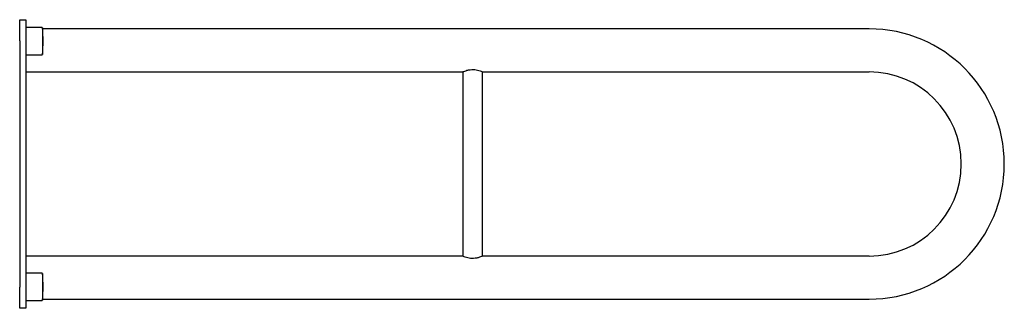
# Model space of a CAD drawing. Header units: millimetres. Extents: x 4000.227 to 4001.028, y 1770.73 to 1770.965.
import ezdxf

# ---------------------------------------------------------------- set-up
doc = ezdxf.new("R2010")
doc.units = ezdxf.units.MM
doc.layers.add('SANINDUSA', color=3, linetype='Continuous')

msp = doc.modelspace()

# ---------------------------------------------------------------- linework, layer by layer
at = {"layer": 'SANINDUSA'}
for p, q in [((4000.2268, 1770.96472), (4000.2318, 1770.96472)), ((4000.2268, 1770.94742), (4000.2268, 1770.96472)), ((4000.2318, 1770.96472), (4000.2318, 1770.94742)), ((4000.24507, 1770.95822), (4000.2318, 1770.95847)), ((4000.24527, 1770.95804), (4000.24527, 1770.9364)), ((4000.9178, 1770.95722), (4000.24535, 1770.95722)), ((4000.2268, 1770.94742), (4000.2268, 1770.74702)), ((4000.2318, 1770.94742), (4000.2318, 1770.74702)), ((4000.2318, 1770.93597), (4000.24507, 1770.93622)), ((4000.2318, 1770.92222), (4000.5873, 1770.92222)), ((4000.5873, 1770.92222), (4000.5873, 1770.77222)), ((4000.6033, 1770.77222), (4000.6033, 1770.92222)), ((4000.6033, 1770.92222), (4000.9178, 1770.92222)), ((4000.5873, 1770.77222), (4000.2318, 1770.77222)), ((4000.9178, 1770.77222), (4000.6033, 1770.77222)), ((4000.24507, 1770.75822), (4000.2318, 1770.75847)), ((4000.24527, 1770.75804), (4000.24527, 1770.7364)), ((4000.2268, 1770.72972), (4000.2268, 1770.74702)), ((4000.2318, 1770.74702), (4000.2318, 1770.72972)), ((4000.2318, 1770.73597), (4000.24507, 1770.73622)), ((4000.24535, 1770.73722), (4000.9178, 1770.73722)), ((4000.2318, 1770.72972), (4000.2268, 1770.72972))]:
    msp.add_line(p, q, dxfattribs=at)
for centre, radius, start, end in [((4000.24507, 1770.95802), 0.0002, 5.64653, 88.93504), ((4000.1358, 1770.94722), 0.11, 354.35347, 5.64653), ((4000.9178, 1770.84722), 0.11, 0, 90), ((4000.24507, 1770.93642), 0.0002, 271.06496, 354.35347), ((4000.9178, 1770.84722), 0.075, 270, 90), ((4000.9178, 1770.84722), 0.11, 270, 0), ((4000.24507, 1770.75802), 0.0002, 5.64653, 88.93504), ((4000.1358, 1770.74722), 0.11, 354.35347, 5.64653), ((4000.24507, 1770.73642), 0.0002, 271.06496, 354.35347)]:
    msp.add_arc(centre, radius, start, end, dxfattribs=at)
for points, knots in [([(4000.5873, 1770.92222), (4000.58738, 1770.92226), (4000.58754, 1770.92233), (4000.58877, 1770.92286), (4000.59064, 1770.92352), (4000.59311, 1770.92408), (4000.59581, 1770.92422), (4000.5983, 1770.92392), (4000.60048, 1770.92335), (4000.60221, 1770.92271), (4000.60322, 1770.92226), (4000.60321, 1770.92226), (4000.6032, 1770.92226)], [0, 0, 0, 0, 0.100156, 0.200109, 0.305389, 0.417096, 0.522603, 0.61807, 0.715798, 0.823654, 0.934948, 1, 1, 1, 1]), ([(4000.6033, 1770.77222), (4000.60322, 1770.77218), (4000.60306, 1770.77211), (4000.60183, 1770.77158), (4000.59996, 1770.77092), (4000.59749, 1770.77036), (4000.5948, 1770.77022), (4000.59231, 1770.77051), (4000.59013, 1770.77109), (4000.5884, 1770.77173), (4000.58738, 1770.77218), (4000.5874, 1770.77218), (4000.5874, 1770.77217)], [0, 0, 0, 0, 0.100142, 0.200081, 0.305348, 0.417038, 0.522531, 0.617986, 0.715701, 0.823542, 0.934821, 1, 1, 1, 1])]:
    msp.add_open_spline(points, degree=3, knots=knots, dxfattribs=at)

doc.saveas('drawing.dxf')
